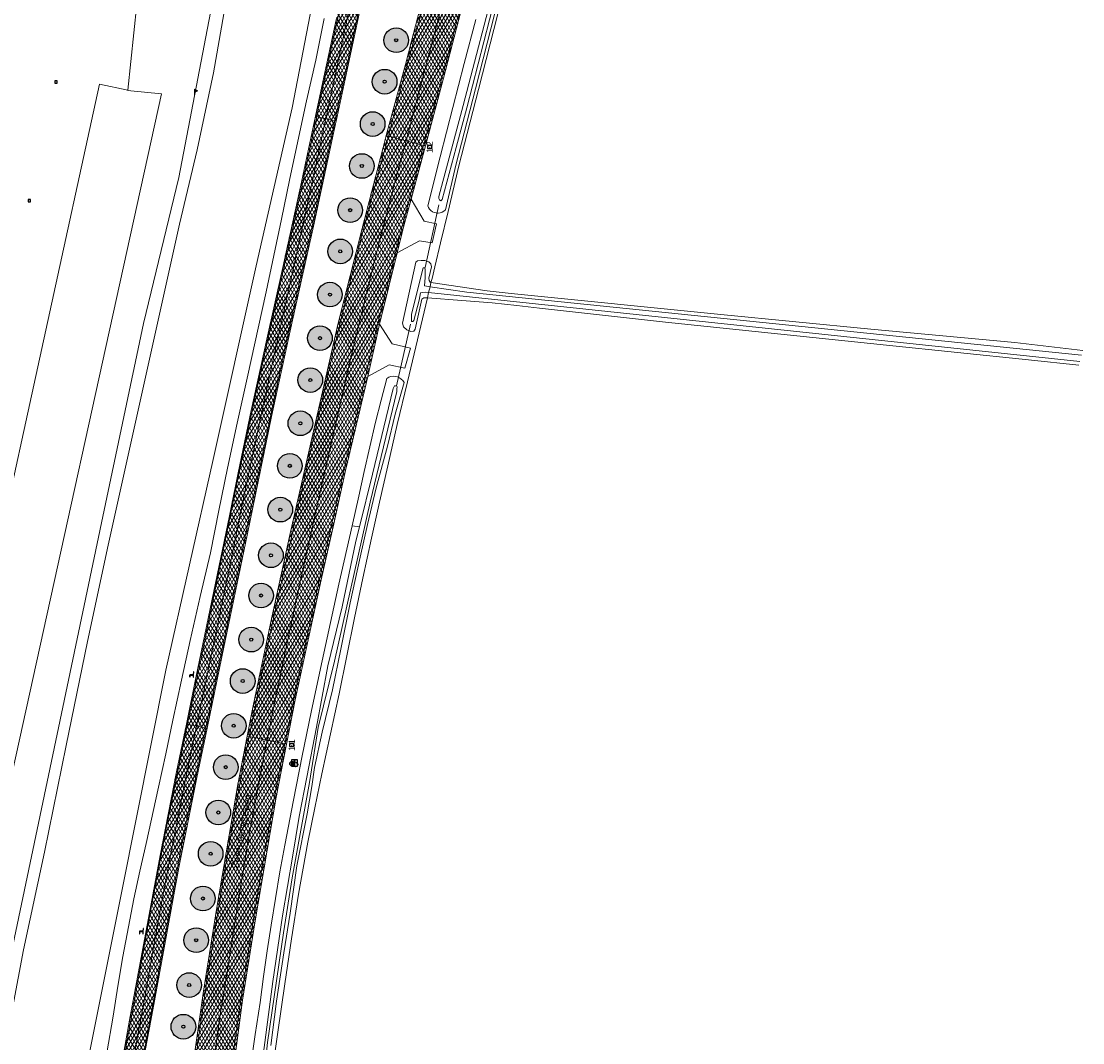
# Model space of a CAD drawing. Header units: metres. Extents: x 101608 to 104514, y 400798 to 405846.
# Tile 7 of 112: x 104318 to 104490, y 401028 to 401194. Entities that reach past the tile are written whole.
import ezdxf
from ezdxf.enums import TextEntityAlignment as Align

# ---------------------------------------------------------------- set-up
doc = ezdxf.new("R2010")
doc.units = ezdxf.units.M
for name, color, linetype, lineweight in [('B-WE-GR-BEPLANTING_CULTUUR_BOSPLANTSOEN-GV', 90, 'Continuous', 18), ('B-WE-GR-BOOM-A', 63, 'Continuous', 25), ('B-WE-GR-BOOM-S', 90, 'Continuous', 25), ('B-WE-GR-BOUWLAND-GV', 80, 'Continuous', 13), ('B-WE-GR-GRAS-GV', 60, 'Continuous', 13), ('B-WE-IE-MEUBILAIR_WEGMEUBILAIR-S', 7, 'Continuous', 25), ('B-WE-IE-MEUBILAIR_WEGMEUBILAIR_PAAL-S', 7, 'Continuous', 25), ('B-WE-IE-MEUBILAIR_WEGMEUBILAIR_VERKEERSBORD-S', 7, 'Continuous', 25), ('B-WE-IE-TERREINAFSCHEIDING_KUNSTMATIG_HEKWERK-G', 20, 'IE-TERREINAFSCHEIDING-KUNSTMATIG', 18), ('B-WE-KW-KUNSTWERK_DUIKER-G', 170, 'Continuous', 18), ('B-WE-OG-TERREIN_CULTUURSCHEIDING-GV', 7, 'Continuous', 18), ('B-WE-OG-TOPOGRAFIE-T18', 7, 'Continuous', 18), ('B-WE-OG-WATER_GREPPEL-GV', 160, 'Continuous', 18), ('B-WE-OG-WATER_SLOOT-GV', 120, 'Continuous', 18), ('B-WE-VH-GESLOTENVERHARDING_ASFALT-A-500', 12, 'Continuous', 18), ('B-WE-VH-KANTVERHARDING-G', 60, 'Continuous', 18), ('B-WE-VH-VERHARDING_ASFALT-GV', 252, 'Continuous', 18), ('B-WE-VH-VERHARDING_BETONSTRAATSTEEN-GV', 252, 'Continuous', 18), ('B-WE-VW-MARKERING_PICTOGRAM-G', 7, 'Continuous', 18)]:
    doc.layers.add(name, color=color, linetype=linetype, lineweight=lineweight)
doc.layers.add('Label_Puntobject', color=255, linetype='Continuous')
doc.styles.add('NLCS-ISO', font='NLCS-ISO.ttf')
doc.styles.add('NLCS-ISO-ANNOTATIVE-T25', font='NLCS-ISO.ttf', dxfattribs={"height": 2.5})
doc.linetypes.add('IE-TERREINAFSCHEIDING-KUNSTMATIG', pattern='A,4,[82,NLCS.SHX,S=0.75,R=90,X=0,Y=0],4,-2', length=10)
pattern_1 = [(60, (0, 0), (-0.4330127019, 0.25), []), (120, (0, 0), (-0.4330127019, -0.25), [])]

# ---------------------------------------------------------------- blocks, each defined once
blk = doc.blocks.new('SIE-WEG_VERKEERSBORD_INFORMATIE-SO')
at = {"linetype": 'ByBlock', "lineweight": -2}
h = blk.add_hatch(color=0, dxfattribs=at)
h.dxf.hatch_style = 1
h.paths.add_polyline_path([(0.32, 0.49), (-0.82, 0.49), (-0.82, 0.19), (-0.32, 0.19), (-0.32, -1.62), (0.32, -1.62)])
h = blk.add_hatch(color=0, dxfattribs=at)
h.dxf.hatch_style = 1
edge = h.paths.add_edge_path()
edge.add_arc((0, 1.25), 0.373, 0, 360)
at = {"color": 0, "linetype": 'ByBlock', "lineweight": -2}
for points in [[(-2, -2), (2, -2), (2, 2), (-2, 2)], [(0.32, 0.49), (-0.82, 0.49), (-0.82, 0.19), (-0.32, 0.19), (-0.32, -1.62), (0.32, -1.62)]]:
    blk.add_lwpolyline(points, close=True, dxfattribs=at)
blk.add_circle((0, 1.25), 0.373, dxfattribs=at)
blk = doc.blocks.new('SIE-WEG_PAAL_VLAGGENMAST-SO')
at = {"linetype": 'ByBlock', "lineweight": 18}
h = blk.add_hatch(color=0, dxfattribs=at)
h.dxf.hatch_style = 1
h.paths.add_polyline_path([(0, 2), (2, 1), (0, 0)])
at = {"color": 0, "linetype": 'ByBlock', "lineweight": 18}
blk.add_lwpolyline([(0, 2), (0, -2)], dxfattribs=at)
blk.add_lwpolyline([(0, 2), (2, 1), (0, 0)], close=True, dxfattribs=at)
blk = doc.blocks.new('SIE-WEG_PAAL_HECTOMETERPAAL-SO')
at = {"color": 0, "linetype": 'ByBlock', "lineweight": -2}
blk.add_lwpolyline([(-1.44375, -0.94375), (1.44375, -0.94375), (1.44375, 0.94375), (-1.44375, 0.94375)], close=True, dxfattribs=at)
at = {"color": 0, "linetype": 'ByBlock', "lineweight": -2, "style": 'NLCS-ISO'}
blk.add_text('hm', height=1.5, dxfattribs=at).set_placement((0, 0), align=Align.MIDDLE_CENTER)
at = {"style": 'NLCS-ISO'}
blk.add_attdef('WAARDE', (2.13125, -1.69375), '', height=1.5, dxfattribs=at)
blk = doc.blocks.new('SIE-WEG_PAAL_VERKEERSBORD-SO')
at = {"color": 0, "linetype": 'ByBlock', "lineweight": -2}
blk.add_circle((0, 0), 1.5, dxfattribs=at)
at = {"color": 0, "linetype": 'ByBlock', "lineweight": -2, "style": 'NLCS-ISO'}
blk.add_text('vb', height=1.5, dxfattribs=at).set_placement((0, 0.13), align=Align.MIDDLE_CENTER)
blk = doc.blocks.new('SIE-WEG_SPEELTOESTEL-SO')
at = {"flags": 128}
blk.add_lwpolyline([(-0.75, -0.75), (0.75, -0.75), (0.75, 0.75), (-0.75, 0.75)], close=True, dxfattribs=at)
at = {"style": 'NLCS-ISO'}
blk.add_text('SPT', height=0.45, dxfattribs=at).set_placement((0, 0), align=Align.MIDDLE_CENTER)
blk = doc.blocks.new('SIE-WEG_ZITBANK-SO')
at = {"color": 0, "linetype": 'ByBlock', "lineweight": -2}
blk.add_lwpolyline([(-0.91, -1.63), (-0.91, -0.2), (1.09, -0.2), (1.09, -1.63), (1.29, -1.63), (1.29, -0.21), (1.54, 1.78), (1.33, 1.78), (1.11, 0), (-1.11, 0), (-1.11, -1.63)], close=True, dxfattribs=at)
blk = doc.blocks.new('SGR-BOOM_01-SO')
at = {"layer": 'B-WE-GR-BOOM-A'}
h = blk.add_hatch(color=256, dxfattribs=at)
h.dxf.hatch_style = 1
edge = h.paths.add_edge_path()
edge.add_arc((0, 0), 2, 0, 360)
at = {"color": 0, "linetype": 'ByBlock', "lineweight": -2}
for radius in [2, 0.25]:
    blk.add_circle((0, 0), radius, dxfattribs=at)

msp = doc.modelspace()

# ---------------------------------------------------------------- hatches: boundary and pattern name
at = {"layer": 'B-WE-VH-GESLOTENVERHARDING_ASFALT-A-500'}
h = msp.add_hatch(dxfattribs=at)
h.set_pattern_fill('AVH-ASFALT-SOD', color=256, scale=0.5, pattern_type=2)
h.set_pattern_definition(pattern_1)
h.paths.add_polyline_path([(104388.891, 401272.464), (104388.657, 401272.509), (104387.28, 401272.77), (104385.805, 401273.05), (104385.602, 401273.088), (104385.393, 401271.785), (104382.688, 401258.014), (104379.093, 401240.565), (104375.69, 401224.436), (104372.434, 401208.808), (104369.505, 401195.121), (104369.208, 401193.73), (104366.1, 401179.152), (104365.871, 401178.083), (104366.057, 401178.04), (104367.532, 401177.701), (104369.015, 401177.359), (104369.214, 401177.314), (104372.612, 401193.216), (104372.67, 401193.49), (104376.789, 401213.08), (104380.677, 401231.796), (104383.724, 401246.342), (104386.937, 401261.827), (104388.403, 401269.562)])
h = msp.add_hatch(dxfattribs=at)
h.set_pattern_fill('AVH-ASFALT-SOD', color=256, scale=0.5, pattern_type=2)
h.set_pattern_definition(pattern_1)
h.paths.add_polyline_path([(104398.947, 401272.132), (104396.007, 401272.26), (104395.722, 401272.272), (104395.44, 401266.128), (104395.004, 401259.846), (104394.514, 401254.099), (104393.84, 401249.075), (104393.326, 401245.678), (104392.614, 401240.723), (104391.755, 401235.333), (104391.039, 401231.334), (104390.225, 401226.925), (104388.995, 401221.087), (104387.642, 401214.988), (104386.014, 401208.26), (104383.772, 401199.249), (104381.447, 401190.271), (104380.461, 401186.465), (104377.351, 401174.965), (104377.685, 401174.876), (104380.557, 401174.112), (104382.056, 401179.743), (104385.506, 401192.768), (104389.073, 401206.934), (104390.61, 401213.342), (104391.97, 401219.232), (104393.375, 401225.809), (104394.509, 401231.651), (104395.438, 401237.293), (104396.319, 401243.012), (104397.024, 401248.432), (104397.558, 401253.113), (104397.953, 401257.217), (104398.403, 401262.739), (104398.811, 401268.994)])
h = msp.add_hatch(dxfattribs=at)
h.set_pattern_fill('AVH-ASFALT-SOD', color=256, scale=0.5, pattern_type=2)
h.set_pattern_definition(pattern_1)
h.paths.add_polyline_path([(104402.233, 401271.989), (104401.899, 401272.003), (104398.947, 401272.132), (104398.811, 401268.994), (104398.403, 401262.739), (104397.953, 401257.217), (104397.558, 401253.113), (104397.024, 401248.432), (104396.319, 401243.012), (104395.438, 401237.293), (104394.509, 401231.651), (104393.375, 401225.809), (104391.97, 401219.232), (104390.61, 401213.342), (104389.073, 401206.934), (104385.506, 401192.768), (104382.056, 401179.743), (104380.557, 401174.112), (104383.409, 401173.353), (104383.695, 401173.276), (104386.638, 401184.28), (104389.79, 401196.323), (104392.912, 401208.744), (104394.31, 401214.662), (104395.659, 401220.854), (104396.878, 401226.818), (104397.541, 401230.483), (104398.36, 401235.222), (104399.159, 401240.102), (104399.892, 401245.011), (104400.648, 401250.988), (104401.182, 401256.441), (104401.56, 401260.783), (104401.962, 401266.547), (104402.19, 401270.765)])
h = msp.add_hatch(dxfattribs=at)
h.set_pattern_fill('AVH-ASFALT-SOD', color=256, scale=0.5, pattern_type=2)
h.set_pattern_definition(pattern_1)
h.paths.add_polyline_path([(104369.214, 401177.314), (104369.015, 401177.359), (104367.532, 401177.701), (104366.057, 401178.04), (104365.871, 401178.083), (104363.435, 401166.664), (104360.433, 401153.088), (104357.98, 401141.921), (104355.451, 401130.373), (104353.306, 401120.255), (104351.892, 401113.244), (104349.918, 401103.621), (104346.469, 401086.978), (104344.909, 401079.478), (104345.086, 401079.443), (104346.565, 401079.147), (104348.065, 401078.847), (104348.263, 401078.808), (104350.684, 401090.395), (104354.839, 401110.401), (104358.701, 401129.368), (104362.138, 401145.001), (104365.532, 401160.268), (104369.115, 401176.854)])
h = msp.add_hatch(dxfattribs=at)
h.set_pattern_fill('AVH-ASFALT-SOD', color=256, scale=0.5, pattern_type=2)
h.set_pattern_definition(pattern_1)
h.paths.add_polyline_path([(104380.557, 401174.112), (104377.685, 401174.876), (104377.351, 401174.965), (104376.771, 401172.824), (104373.411, 401159.866), (104369.567, 401144.502), (104361.855, 401110.866), (104358.717, 401096.551), (104355.753, 401082.459), (104354.787, 401077.504), (104355.094, 401077.442), (104358.005, 401076.86), (104359.056, 401082.118), (104361.095, 401091.923), (104363.358, 401102.544), (104366.553, 401116.823), (104371.258, 401137.537), (104374.036, 401148.968), (104376.408, 401158.459), (104379.088, 401168.593)])
h = msp.add_hatch(dxfattribs=at)
h.set_pattern_fill('AVH-ASFALT-SOD', color=256, scale=0.5, pattern_type=2)
h.set_pattern_definition(pattern_1)
h.paths.add_polyline_path([(104374.374, 401135.877), (104376.24, 401144.35), (104376.289, 401144.56), (104379.122, 401155.925), (104379.949, 401159.245), (104380.217, 401160.318), (104381.371, 401164.615), (104383.166, 401171.299), (104383.695, 401173.276), (104383.409, 401173.353), (104380.557, 401174.112), (104379.088, 401168.593), (104376.408, 401158.459), (104374.036, 401148.968), (104371.258, 401137.537), (104366.553, 401116.823), (104363.358, 401102.544), (104361.095, 401091.923), (104359.056, 401082.118), (104358.005, 401076.86), (104360.871, 401076.288), (104361.149, 401076.232), (104362.545, 401083.419), (104366.779, 401102.868), (104368.819, 401111.961), (104370.755, 401120.594)])
h = msp.add_hatch(dxfattribs=at)
h.set_pattern_fill('AVH-ASFALT-SOD', color=256, scale=0.5, pattern_type=2)
h.set_pattern_definition(pattern_1)
h.paths.add_polyline_path([(104348.263, 401078.808), (104348.065, 401078.847), (104346.565, 401079.147), (104345.086, 401079.443), (104344.909, 401079.478), (104343.296, 401071.722), (104340.664, 401058.151), (104338.262, 401045.399), (104335.684, 401031.407), (104333.25, 401017.674), (104331.337, 401003.965), (104330.271, 400993.388), (104329.837, 400987.939), (104329.346, 400979.141), (104332.7, 400978.804), (104333.004, 400983.914), (104333.516, 400990.764), (104334.007, 400996.814), (104334.653, 401003.182), (104335.571, 401010.537), (104336.382, 401015.672), (104337.546, 401022.714), (104339.737, 401034.562), (104341.616, 401044.969), (104343.7, 401056.222), (104346.593, 401070.813)])
h = msp.add_hatch(dxfattribs=at)
h.set_pattern_fill('AVH-ASFALT-SOD', color=256, scale=0.5, pattern_type=2)
h.set_pattern_definition(pattern_1)
h.paths.add_polyline_path([(104358.005, 401076.86), (104355.094, 401077.442), (104354.787, 401077.504), (104353.263, 401069.695), (104349.832, 401049.717), (104347.713, 401036.146), (104346.142, 401025.139), (104344.472, 401012.536), (104343.266, 401002.689), (104342.07, 400991.836), (104340.923, 400980.25), (104340.694, 400978), (104340.936, 400977.976), (104343.987, 400977.669), (104345.017, 400988.285), (104345.972, 400997.121), (104347.589, 401010.624), (104348.667, 401019.431), (104349.391, 401024.735), (104350.362, 401031.95), (104351.56, 401039.599), (104352.92, 401048.256), (104354.84, 401059.964), (104356.939, 401071.531)])
h = msp.add_hatch(dxfattribs=at)
h.set_pattern_fill('AVH-ASFALT-SOD', color=256, scale=0.5, pattern_type=2)
h.set_pattern_definition(pattern_1)
h.paths.add_polyline_path([(104361.149, 401076.232), (104360.871, 401076.288), (104358.005, 401076.86), (104356.939, 401071.531), (104354.84, 401059.964), (104352.92, 401048.256), (104351.56, 401039.599), (104350.362, 401031.95), (104349.391, 401024.735), (104348.667, 401019.431), (104347.589, 401010.624), (104345.972, 400997.121), (104345.017, 400988.285), (104343.987, 400977.669), (104346.821, 400977.384), (104347.096, 400977.356), (104347.549, 400981.929), (104348.398, 400990.495), (104348.518, 400991.707), (104350.189, 401005.391), (104352.048, 401019.954), (104354.022, 401034.678), (104356.057, 401047.535), (104359.476, 401067.619)])

# ---------------------------------------------------------------- linework, layer by layer
at = {"layer": 'B-WE-GR-BEPLANTING_CULTUUR_BOSPLANTSOEN-GV', "flags": 128}
msp.add_lwpolyline([(104335.404, 401182.307), (104330.818, 401183.309), (104304.657, 401063.562), (104314.347, 401061.445), (104340.855, 401181.705), (104335.896, 401182.2), (104335.398, 401182.25)], close=True, dxfattribs=at)
at = {"layer": 'B-WE-GR-BOUWLAND-GV'}
msp.add_lwpolyline([(104404.286, 401229.769), (104403.734, 401227.053), (104403.087, 401224.179), (104402.378, 401221.32), (104401.61, 401218.485), (104400.154, 401212.691), (104398.667, 401206.899), (104397.065, 401200.787), (104395.433, 401194.688), (104392.318, 401182.431), (104389.105, 401170.046), (104387.387, 401162.652), (104386.158, 401157.574), (104385.206, 401153.64), (104384.769, 401151.788), (104384.606, 401151.1), (104393.742, 401149.746), (104397.589, 401149.351), (104431.615, 401145.934), (104455.968, 401143.558), (104479.34, 401141.362), (104490.372, 401140.085)], dxfattribs=at)
at = {"layer": 'B-WE-GR-GRAS-GV', "flags": 128}
msp.add_lwpolyline([(104489.729, 401137.683), (104481.541, 401138.593), (104458.506, 401140.975), (104422.665, 401144.705), (104402.206, 401146.946), (104398.541, 401147.386), (104394.554, 401147.804), (104389.631, 401148.197), (104384.015, 401148.606), (104380.788, 401135), (104379.136, 401128.073), (104377.578, 401121.355), (104376.254, 401115.487), (104374.96, 401109.612), (104373.569, 401103.163), (104372.21, 401096.707), (104370.947, 401090.553), (104369.712, 401084.388), (104368.29, 401077.9), (104366.901, 401071.411), (104365.741, 401065.86), (104364.604, 401060.309), (104363.104, 401051.867), (104361.99, 401044.606), (104360.906, 401037.334), (104359.752, 401029.475), (104358.632, 401021.609)], dxfattribs=at)
at = {"layer": 'B-WE-IE-TERREINAFSCHEIDING_KUNSTMATIG_HEKWERK-G', "flags": 128}
msp.add_lwpolyline([(104309.044, 401037.386), (104314.347, 401061.445), (104340.855, 401181.705), (104335.896, 401182.2), (104335.398, 401182.25), (104335.404, 401182.307), (104336.849, 401196.284)], dxfattribs=at)
at = {"layer": 'B-WE-KW-KUNSTWERK_DUIKER-G', "flags": 128}
for points in [[(104383.663, 401153.53), (104385.882, 401163.697)], [(104379.01, 401134.335), (104381.305, 401144.374)]]:
    msp.add_lwpolyline(points, dxfattribs=at)
at = {"layer": 'B-WE-OG-TERREIN_CULTUURSCHEIDING-GV'}
msp.add_lwpolyline([(104330.818, 401183.309), (104335.404, 401182.307), (104336.849, 401196.284), (104288.491, 401201.664), (104288.618, 401196.059), (104289.194, 401161.808), (104289.605, 401135.785), (104291.293, 401117.316), (104285.574, 401096.676), (104282.134, 401075.988), (104279.014, 401059.607), (104277.841, 401039.158), (104269.953, 401028.555), (104254.031, 401025.328), (104251.402, 401026.026), (104226.389, 401019.953)], dxfattribs=at)
at = {"layer": 'B-WE-OG-TERREIN_CULTUURSCHEIDING-GV', "flags": 128}
for points in [[(104336.849, 401196.284), (104335.404, 401182.307), (104335.398, 401182.25), (104335.896, 401182.2), (104340.855, 401181.705), (104314.347, 401061.445), (104309.044, 401037.386), (104309.31, 401037.354), (104309.908, 401037.282), (104309.11, 401030.661), (104309.052, 401028.595), (104307.355, 401005.993), (104307.921, 401005.926), (104308.295, 401003.372), (104307.643, 401002.547), (104306.588, 401000.832), (104304.787, 400998.844), (104303.664, 400998.26), (104302.973, 400997.243)], [(104331.375, 401113.138), (104337.951, 401144.46), (104343.671, 401168.152), (104348.813, 401194.953)], [(104282.569, 401031.892), (104308.717, 401037.03), (104308.977, 401037.081), (104309.044, 401037.386), (104314.347, 401061.445), (104304.657, 401063.562), (104330.818, 401183.309)], [(104309.745, 401002.566), (104310.018, 401003.242), (104310.237, 401003.938), (104316.55, 401042.532), (104331.375, 401113.138)]]:
    msp.add_lwpolyline(points, dxfattribs=at)
at = {"layer": 'B-WE-OG-WATER_GREPPEL-GV'}
for points in [[(104384.606, 401151.1), (104384.447, 401150.427), (104390.429, 401149.545), (104490.172, 401139.338)], [(104489.898, 401138.316), (104384.223, 401149.484), (104384.015, 401148.606), (104389.631, 401148.197), (104394.554, 401147.804), (104398.541, 401147.386), (104402.206, 401146.946), (104422.665, 401144.705), (104458.506, 401140.975), (104481.541, 401138.593), (104489.729, 401137.683)], [(104384.447, 401150.427), (104384.223, 401149.484), (104489.898, 401138.316)]]:
    msp.add_lwpolyline(points, dxfattribs=at)
at = {"layer": 'B-WE-OG-WATER_GREPPEL-GV', "flags": 128}
for points in [[(104490.372, 401140.085), (104479.34, 401141.362), (104455.968, 401143.558), (104431.615, 401145.934), (104397.589, 401149.351), (104393.742, 401149.746), (104384.606, 401151.1)], [(104490.172, 401139.338), (104390.429, 401149.545), (104384.447, 401150.427)]]:
    msp.add_lwpolyline(points, dxfattribs=at)
at = {"layer": 'B-WE-OG-WATER_SLOOT-GV', "flags": 128}
for points in [[(104351.002, 401194.71), (104349.29, 401185.16), (104346.65, 401172.62), (104343.8, 401160.61), (104332.22, 401108.49), (104328.88, 401092.88), (104325.38, 401075.99), (104321.87, 401058.7), (104318.48, 401042.85), (104315.87, 401029.05), (104312.456, 401006.194), (104325.958, 401005.602), (104326.055, 401007.036), (104328.302, 401021.82), (104334.446, 401052.359), (104341.587, 401088.235), (104349.244, 401122.408), (104356.249, 401153.81), (104362.068, 401179.453), (104367.341, 401206.716)], [(104367.341, 401206.716), (104362.068, 401179.453), (104356.249, 401153.81), (104349.244, 401122.408), (104341.587, 401088.235), (104334.446, 401052.359), (104328.302, 401021.82), (104326.055, 401007.036), (104325.958, 401005.602), (104325.611, 401000.48), (104324.105, 400981.206), (104324.05, 400979.674), (104323.649, 400968.569), (104323.72, 400963.849), (104324.02, 400959.53), (104324.21, 400952.22), (104324.24, 400947.31), (104324.189, 400939.52)], [(104395.955, 401200.943), (104390.41, 401179.477), (104388.665, 401173.031), (104386.428, 401164.56), (104386.223, 401164.383), (104386, 401164.522), (104385.892, 401164.772), (104385.897, 401165.087), (104389.816, 401179.833), (104395.378, 401201.214)], [(104395.378, 401201.214), (104389.816, 401179.833), (104385.897, 401165.087), (104385.892, 401164.772), (104386, 401164.522), (104386.223, 401164.383), (104386.428, 401164.56), (104388.665, 401173.031), (104390.41, 401179.477), (104395.955, 401200.943)], [(104309.743, 400999.273), (104310.825, 401000.845), (104311.771, 401002.502), (104312.456, 401006.194), (104315.87, 401029.05), (104318.48, 401042.85), (104321.87, 401058.7), (104325.38, 401075.99), (104328.88, 401092.88), (104332.22, 401108.49), (104343.8, 401160.61), (104346.65, 401172.62), (104349.29, 401185.16), (104351.002, 401194.71)], [(104351.002, 401194.71), (104348.813, 401194.953), (104343.671, 401168.152), (104337.951, 401144.46), (104331.375, 401113.138), (104316.55, 401042.532), (104310.237, 401003.938), (104310.018, 401003.242), (104309.745, 401002.566)], [(104331.994, 401026.108), (104333.044, 401032.094), (104333.799, 401036.929), (104334.621, 401041.754), (104335.508, 401046.567), (104336.405, 401051.093), (104337.359, 401055.607), (104338.372, 401060.109), (104340.396, 401069.233), (104341.565, 401074.666), (104342.707, 401080.104), (104344.111, 401086.571), (104345.548, 401093.032), (104347.17, 401100.15), (104348.832, 401107.259), (104350.168, 401114.144), (104351.572, 401121.016), (104353.143, 401128.319), (104354.791, 401135.604), (104357.847, 401149.605), (104360.371, 401161.381), (104361.659, 401167.717), (104362.99, 401174.043), (104364.421, 401180.615), (104365.898, 401187.177), (104367.252, 401193.97)], [(104391.855, 401193.771), (104389.988, 401186.638), (104388.142, 401179.499), (104386.107, 401171.53), (104384.099, 401163.556), (104384.218, 401163.27), (104384.388, 401163.01), (104384.603, 401162.786), (104384.856, 401162.606), (104385.137, 401162.475), (104385.454, 401162.396), (104385.68, 401162.384), (104385.78, 401162.379), (104386.103, 401162.426), (104386.411, 401162.535), (104386.692, 401162.701), (104386.936, 401162.919), (104388.619, 401170.165), (104391.834, 401182.555), (104394.949, 401194.814)], [(104358.605, 401027.303), (104359.54, 401034.511), (104360.748, 401042.329), (104361.744, 401048.766), (104362.858, 401056.475), (104364.53, 401064.901), (104365.271, 401069.343), (104365.717, 401072.428), (104366.924, 401078.166), (104368.635, 401085.019), (104369.971, 401091.614), (104371.515, 401099.154), (104373.112, 401106.527), (104374.307, 401111.876), (104375.71, 401117.801), (104377.521, 401124.589), (104378.809, 401129.78), (104380.249, 401134.898), (104380.043, 401135.193), (104379.788, 401135.445), (104379.491, 401135.648), (104379.298, 401135.734), (104379.163, 401135.794), (104378.811, 401135.879), (104378.449, 401135.898), (104378.09, 401135.852), (104377.745, 401135.741), (104377.426, 401135.569), (104376.508, 401132.019), (104375.622, 401128.461), (104374.666, 401124.458), (104373.75, 401120.446), (104372.875, 401116.425), (104371.796, 401111.613), (104372.993, 401111.473), (104375.116, 401120.022), (104378.459, 401133.945), (104378.669, 401134.369), (104378.871, 401134.365), (104379.072, 401134.294), (104379.093, 401134.204), (104379.087, 401133.844), (104379.058, 401133.439), (104374.725, 401115.503), (104368.93, 401089.691), (104366.303, 401078.913), (104364.882, 401070.017), (104362.098, 401054.509), (104360.664, 401045.597), (104358.089, 401027.789), (104356.834, 401016.149)], [(104356.834, 401016.149), (104358.089, 401027.789), (104360.664, 401045.597), (104362.098, 401054.509), (104364.882, 401070.017), (104366.303, 401078.913), (104368.93, 401089.691), (104374.725, 401115.503), (104379.058, 401133.439), (104379.087, 401133.844), (104379.093, 401134.204), (104379.072, 401134.294), (104378.871, 401134.365), (104378.669, 401134.369), (104378.459, 401133.945), (104375.116, 401120.022), (104372.993, 401111.473), (104372.41, 401109.127), (104370.204, 401098.471), (104367.882, 401088.944), (104366.001, 401078.958), (104364.469, 401070.857), (104363.212, 401064.463), (104362.133, 401057.863), (104360.53, 401048.345), (104358.932, 401037.68), (104357.356, 401025.753)], [(104357.356, 401025.753), (104358.932, 401037.68), (104360.53, 401048.345), (104362.133, 401057.863), (104363.212, 401064.463), (104364.469, 401070.857), (104366.001, 401078.958), (104367.882, 401088.944), (104370.204, 401098.471), (104372.41, 401109.127), (104372.993, 401111.473), (104371.796, 401111.613), (104369.673, 401102.146), (104366.664, 401088.47), (104365.164, 401081.411), (104363.71, 401074.343), (104362.271, 401067.101), (104360.88, 401059.849), (104360.103, 401055.517), (104359.364, 401051.179), (104358.664, 401046.834), (104358.029, 401042.668), (104357.43, 401038.497), (104356.866, 401034.321), (104356.061, 401029.093), (104355.31, 401023.857)]]:
    msp.add_lwpolyline(points, dxfattribs=at)
for points in [[(104384.015, 401148.606), (104384.223, 401149.484), (104383.653, 401149.547), (104382.886, 401149.448), (104382.708, 401148.257), (104381.819, 401144.941), (104381.636, 401144.786), (104381.524, 401144.788), (104381.434, 401144.79), (104381.417, 401145.15), (104381.453, 401145.937), (104383.266, 401153.313), (104383.337, 401153.514), (104383.585, 401153.51), (104383.67, 401153.216), (104383.663, 401152.788), (104383.648, 401151.911), (104383.535, 401150.562), (104384.447, 401150.427), (104384.606, 401151.1), (104384.455, 401151.192), (104384.302, 401151.438), (104384.264, 401151.822), (104384.691, 401153.635), (104384.566, 401154.128), (104384.282, 401154.467), (104383.608, 401154.682), (104383, 401154.708), (104382.442, 401154.626), (104382.153, 401154.393), (104379.984, 401144.502), (104380.146, 401143.93), (104380.685, 401143.432), (104381.327, 401143.146), (104381.831, 401143.241), (104382.062, 401143.548), (104383.103, 401148.427), (104383.464, 401148.609)], [(104384.223, 401149.484), (104384.447, 401150.427), (104383.535, 401150.562), (104383.648, 401151.911), (104383.663, 401152.788), (104383.67, 401153.216), (104383.585, 401153.51), (104383.337, 401153.514), (104383.266, 401153.313), (104381.453, 401145.937), (104381.417, 401145.15), (104381.434, 401144.79), (104381.524, 401144.788), (104381.636, 401144.786), (104381.819, 401144.941), (104382.708, 401148.257), (104382.886, 401149.448), (104383.653, 401149.547)]]:
    msp.add_lwpolyline(points, close=True, dxfattribs=at)
at = {"layer": 'B-WE-VH-KANTVERHARDING-G', "flags": 128}
for points in [[(104369.208, 401193.73), (104366.1, 401179.152), (104365.871, 401178.083), (104366.057, 401178.04), (104367.532, 401177.701), (104369.015, 401177.359), (104369.214, 401177.314), (104372.612, 401193.216), (104372.67, 401193.49), (104376.789, 401213.08)], [(104383.772, 401199.249), (104381.447, 401190.271), (104380.461, 401186.465), (104377.351, 401174.965), (104377.685, 401174.876), (104380.557, 401174.112), (104382.056, 401179.743), (104385.506, 401192.768), (104389.073, 401206.934)], [(104389.073, 401206.934), (104385.506, 401192.768), (104382.056, 401179.743), (104380.557, 401174.112), (104383.409, 401173.353), (104383.695, 401173.276), (104386.638, 401184.28), (104389.79, 401196.323)], [(104337.546, 401022.714), (104339.737, 401034.562), (104341.616, 401044.969), (104343.7, 401056.222), (104346.593, 401070.813), (104348.263, 401078.808), (104348.065, 401078.847), (104346.565, 401079.147), (104345.086, 401079.443), (104344.909, 401079.478), (104343.296, 401071.722), (104340.664, 401058.151), (104338.262, 401045.399), (104335.684, 401031.407), (104333.25, 401017.674)]]:
    msp.add_lwpolyline(points, dxfattribs=at)
for points in [[(104369.214, 401177.314), (104369.015, 401177.359), (104367.532, 401177.701), (104366.057, 401178.04), (104365.871, 401178.083), (104363.435, 401166.664), (104360.433, 401153.088), (104357.98, 401141.921), (104355.451, 401130.373), (104353.306, 401120.255), (104351.892, 401113.244), (104349.918, 401103.621), (104346.469, 401086.978), (104344.909, 401079.478), (104345.086, 401079.443), (104346.565, 401079.147), (104348.065, 401078.847), (104348.263, 401078.808), (104350.684, 401090.395), (104354.839, 401110.401), (104358.701, 401129.368), (104362.138, 401145.001), (104365.532, 401160.268), (104369.115, 401176.854)], [(104380.557, 401174.112), (104377.685, 401174.876), (104377.351, 401174.965), (104376.771, 401172.824), (104373.411, 401159.866), (104369.567, 401144.502), (104361.855, 401110.866), (104358.717, 401096.551), (104355.753, 401082.459), (104354.787, 401077.504), (104355.094, 401077.442), (104358.005, 401076.86), (104359.056, 401082.118), (104361.095, 401091.923), (104363.358, 401102.544), (104366.553, 401116.823), (104371.258, 401137.537), (104374.036, 401148.968), (104376.408, 401158.459), (104379.088, 401168.593)], [(104374.374, 401135.877), (104376.24, 401144.35), (104376.289, 401144.56), (104379.122, 401155.925), (104379.949, 401159.245), (104380.217, 401160.318), (104381.371, 401164.615), (104383.166, 401171.299), (104383.695, 401173.276), (104383.409, 401173.353), (104380.557, 401174.112), (104379.088, 401168.593), (104376.408, 401158.459), (104374.036, 401148.968), (104371.258, 401137.537), (104366.553, 401116.823), (104363.358, 401102.544), (104361.095, 401091.923), (104359.056, 401082.118), (104358.005, 401076.86), (104360.871, 401076.288), (104361.149, 401076.232), (104362.545, 401083.419), (104366.779, 401102.868), (104368.819, 401111.961), (104370.755, 401120.594)], [(104358.005, 401076.86), (104355.094, 401077.442), (104354.787, 401077.504), (104353.263, 401069.695), (104349.832, 401049.717), (104347.713, 401036.146), (104346.142, 401025.139), (104344.472, 401012.536), (104343.266, 401002.689), (104342.07, 400991.836), (104340.923, 400980.25), (104340.694, 400978), (104340.936, 400977.976), (104343.987, 400977.669), (104345.017, 400988.285), (104345.972, 400997.121), (104347.589, 401010.624), (104348.667, 401019.431), (104349.391, 401024.735), (104350.362, 401031.95), (104351.56, 401039.599), (104352.92, 401048.256), (104354.84, 401059.964), (104356.939, 401071.531)], [(104361.149, 401076.232), (104360.871, 401076.288), (104358.005, 401076.86), (104356.939, 401071.531), (104354.84, 401059.964), (104352.92, 401048.256), (104351.56, 401039.599), (104350.362, 401031.95), (104349.391, 401024.735), (104348.667, 401019.431), (104347.589, 401010.624), (104345.972, 400997.121), (104345.017, 400988.285), (104343.987, 400977.669), (104346.821, 400977.384), (104347.096, 400977.356), (104347.549, 400981.929), (104348.398, 400990.495), (104348.518, 400991.707), (104350.189, 401005.391), (104352.048, 401019.954), (104354.022, 401034.678), (104356.057, 401047.535), (104359.476, 401067.619)]]:
    msp.add_lwpolyline(points, close=True, dxfattribs=at)
at = {"layer": 'B-WE-VH-VERHARDING_ASFALT-GV', "flags": 128}
for points in [[(104369.208, 401193.73), (104366.1, 401179.152), (104365.871, 401178.083), (104366.057, 401178.04), (104367.532, 401177.701), (104369.015, 401177.359), (104369.214, 401177.314), (104372.612, 401193.216), (104372.67, 401193.49), (104376.789, 401213.08)], [(104383.772, 401199.249), (104381.447, 401190.271), (104380.461, 401186.465), (104377.351, 401174.965), (104377.685, 401174.876), (104380.557, 401174.112), (104382.056, 401179.743), (104385.506, 401192.768), (104389.073, 401206.934)], [(104389.073, 401206.934), (104385.506, 401192.768), (104382.056, 401179.743), (104380.557, 401174.112), (104383.409, 401173.353), (104383.695, 401173.276), (104386.638, 401184.28), (104389.79, 401196.323)], [(104337.546, 401022.714), (104339.737, 401034.562), (104341.616, 401044.969), (104343.7, 401056.222), (104346.593, 401070.813), (104348.263, 401078.808), (104348.065, 401078.847), (104346.565, 401079.147), (104345.086, 401079.443), (104344.909, 401079.478), (104343.296, 401071.722), (104340.664, 401058.151), (104338.262, 401045.399), (104335.684, 401031.407), (104333.25, 401017.674)]]:
    msp.add_lwpolyline(points, dxfattribs=at)
for points in [[(104369.214, 401177.314), (104369.015, 401177.359), (104367.532, 401177.701), (104366.057, 401178.04), (104365.871, 401178.083), (104363.435, 401166.664), (104360.433, 401153.088), (104357.98, 401141.921), (104355.451, 401130.373), (104353.306, 401120.255), (104351.892, 401113.244), (104349.918, 401103.621), (104346.469, 401086.978), (104344.909, 401079.478), (104345.086, 401079.443), (104346.565, 401079.147), (104348.065, 401078.847), (104348.263, 401078.808), (104350.684, 401090.395), (104354.839, 401110.401), (104358.701, 401129.368), (104362.138, 401145.001), (104365.532, 401160.268), (104369.115, 401176.854)], [(104380.557, 401174.112), (104377.685, 401174.876), (104377.351, 401174.965), (104376.771, 401172.824), (104373.411, 401159.866), (104369.567, 401144.502), (104361.855, 401110.866), (104358.717, 401096.551), (104355.753, 401082.459), (104354.787, 401077.504), (104355.094, 401077.442), (104358.005, 401076.86), (104359.056, 401082.118), (104361.095, 401091.923), (104363.358, 401102.544), (104366.553, 401116.823), (104371.258, 401137.537), (104374.036, 401148.968), (104376.408, 401158.459), (104379.088, 401168.593)], [(104374.374, 401135.877), (104376.24, 401144.35), (104376.289, 401144.56), (104379.122, 401155.925), (104379.949, 401159.245), (104380.217, 401160.318), (104381.371, 401164.615), (104383.166, 401171.299), (104383.695, 401173.276), (104383.409, 401173.353), (104380.557, 401174.112), (104379.088, 401168.593), (104376.408, 401158.459), (104374.036, 401148.968), (104371.258, 401137.537), (104366.553, 401116.823), (104363.358, 401102.544), (104361.095, 401091.923), (104359.056, 401082.118), (104358.005, 401076.86), (104360.871, 401076.288), (104361.149, 401076.232), (104362.545, 401083.419), (104366.779, 401102.868), (104368.819, 401111.961), (104370.755, 401120.594)], [(104358.005, 401076.86), (104355.094, 401077.442), (104354.787, 401077.504), (104353.263, 401069.695), (104349.832, 401049.717), (104347.713, 401036.146), (104346.142, 401025.139), (104344.472, 401012.536), (104343.266, 401002.689), (104342.07, 400991.836), (104340.923, 400980.25), (104340.694, 400978), (104340.936, 400977.976), (104343.987, 400977.669), (104345.017, 400988.285), (104345.972, 400997.121), (104347.589, 401010.624), (104348.667, 401019.431), (104349.391, 401024.735), (104350.362, 401031.95), (104351.56, 401039.599), (104352.92, 401048.256), (104354.84, 401059.964), (104356.939, 401071.531)], [(104361.149, 401076.232), (104360.871, 401076.288), (104358.005, 401076.86), (104356.939, 401071.531), (104354.84, 401059.964), (104352.92, 401048.256), (104351.56, 401039.599), (104350.362, 401031.95), (104349.391, 401024.735), (104348.667, 401019.431), (104347.589, 401010.624), (104345.972, 400997.121), (104345.017, 400988.285), (104343.987, 400977.669), (104346.821, 400977.384), (104347.096, 400977.356), (104347.549, 400981.929), (104348.398, 400990.495), (104348.518, 400991.707), (104350.189, 401005.391), (104352.048, 401019.954), (104354.022, 401034.678), (104356.057, 401047.535), (104359.476, 401067.619)]]:
    msp.add_lwpolyline(points, close=True, dxfattribs=at)
at = {"layer": 'B-WE-VH-VERHARDING_BETONSTRAATSTEEN-GV', "flags": 128}
for points in [[(104381.371, 401164.615), (104380.217, 401160.318), (104379.949, 401159.245), (104379.122, 401155.925), (104382.759, 401157.857), (104384.795, 401157.578), (104385.485, 401160.653), (104383.488, 401161.059)], [(104376.24, 401144.35), (104374.374, 401135.877), (104377.822, 401137.756), (104380.34, 401137.211), (104381.267, 401140.459), (104378.281, 401141.16)]]:
    msp.add_lwpolyline(points, close=True, dxfattribs=at)
at = {"layer": 'B-WE-VW-MARKERING_PICTOGRAM-G', "flags": 128}
for points in [[(104367.507, 401177.585), (104367.532, 401177.701), (104368.395, 401181.729), (104370.284, 401190.538), (104371.515, 401196.409), (104372.81, 401202.258), (104374.024, 401208.066), (104375.843, 401216.653), (104377.735, 401225.74), (104380.091, 401237.311), (104381.927, 401246.237), (104383.177, 401252.056), (104384.973, 401260.74), (104386.169, 401266.737), (104386.707, 401269.613), (104387.261, 401272.64)], [(104377.685, 401174.876), (104378.602, 401178.31), (104380.373, 401184.983), (104383.256, 401195.759), (104384.944, 401202.352), (104386.52, 401208.719), (104387.773, 401213.9), (104389.004, 401219.338), (104389.959, 401223.696), (104391.026, 401228.918), (104391.805, 401233.282), (104392.778, 401239.135), (104393.648, 401244.86), (104394.205, 401249.299), (104394.927, 401256.081), (104395.384, 401261.739), (104395.708, 401266.791), (104396.007, 401272.26)], [(104401.899, 401272.003), (104401.836, 401270.614), (104401.555, 401265.07), (104401.214, 401260.559), (104400.836, 401256.221), (104400.574, 401253.439), (104400.191, 401249.99), (104399.753, 401246.472), (104399.085, 401241.687), (104398.245, 401236.093), (104397.283, 401230.735), (104396.41, 401225.991), (104395.507, 401221.459), (104394.732, 401217.977), (104393.647, 401213.211), (104392.014, 401206.401), (104389.609, 401196.786), (104387.175, 401187.292), (104384.799, 401178.53), (104383.409, 401173.353)], [(104389.073, 401206.934), (104385.506, 401192.768)], [(104374.037, 401200.667), (104371.049, 401186.76), (104369.015, 401177.359), (104367.955, 401172.463), (104365.325, 401160.245), (104362.673, 401148.529), (104360.251, 401137.402), (104358.55, 401129.353), (104356.599, 401120.134), (104354.521, 401110.165), (104352.034, 401097.885), (104349.457, 401085.604), (104348.065, 401078.847), (104346.962, 401073.493), (104344.415, 401061.173), (104342.651, 401051.656), (104341.4, 401044.914), (104339.556, 401034.547), (104337.385, 401022.728)], [(104329.481, 400979.127), (104329.698, 400982.905), (104330.068, 400988.796), (104330.464, 400993.485), (104330.86, 400998.204), (104331.518, 401003.981), (104332.428, 401010.707), (104333.481, 401017.64), (104334.406, 401023.094), (104336.471, 401034.664), (104339.114, 401049.115), (104341.688, 401062.797), (104344.386, 401076.066), (104345.086, 401079.443), (104347.358, 401090.403), (104350.289, 401104.691), (104353.19, 401118.989), (104356.146, 401132.832), (104359.456, 401147.886), (104363.028, 401163.877), (104366.057, 401178.04), (104366.323, 401179.282), (104369.606, 401194.566)], [(104385.506, 401192.768), (104382.056, 401179.743)], [(104382.056, 401179.743), (104380.557, 401174.112)], [(104346.565, 401079.147), (104347.204, 401082.191), (104349.648, 401093.97), (104352.067, 401105.655), (104353.253, 401111.533), (104354.452, 401117.417), (104356.932, 401129.128), (104358.819, 401137.855), (104360.755, 401146.688), (104362.712, 401155.452), (104364.635, 401164.205), (104366.493, 401172.849), (104367.507, 401177.585)], [(104355.094, 401077.442), (104355.911, 401081.456), (104357.227, 401088.029), (104358.92, 401096.119), (104360.443, 401102.966), (104361.672, 401108.507), (104363.225, 401115.528), (104364.73, 401122.325), (104366.395, 401129.634), (104368.52, 401138.944), (104371.162, 401149.862), (104373.083, 401157.511), (104374.827, 401164.288), (104376.75, 401171.373), (104377.685, 401174.876)], [(104383.409, 401173.353), (104382.309, 401169.257), (104379.393, 401158.123), (104375.687, 401143.361), (104371.308, 401124.385), (104368.295, 401111.094), (104365.189, 401097.035), (104362.772, 401085.659), (104360.871, 401076.288)], [(104380.557, 401174.112), (104379.088, 401168.593)], [(104379.088, 401168.593), (104376.408, 401158.459)], [(104376.408, 401158.459), (104374.036, 401148.968)], [(104374.036, 401148.968), (104371.258, 401137.537)], [(104371.258, 401137.537), (104366.553, 401116.823)], [(104366.553, 401116.823), (104363.358, 401102.544)], [(104363.358, 401102.544), (104361.095, 401091.923)], [(104361.095, 401091.923), (104359.056, 401082.118)], [(104359.056, 401082.118), (104358.005, 401076.86)], [(104330.972, 400978.978), (104331.347, 400984.814), (104331.734, 400990.77), (104332.281, 400996.743), (104332.958, 401002.754), (104333.668, 401008.577), (104335.028, 401017.627), (104336.028, 401023.316), (104337.061, 401029.305), (104338.16, 401035.149), (104340.245, 401046.953), (104342.436, 401058.726), (104344.757, 401070.532), (104346.565, 401079.147)], [(104340.936, 400977.976), (104341.622, 400985.115), (104342.226, 400990.83), (104342.925, 400997.376), (104343.622, 401003.234), (104344.506, 401010.592), (104345.483, 401018.278), (104346.429, 401025.42), (104347.378, 401031.893), (104348.416, 401038.911), (104349.993, 401048.858), (104351.031, 401055.202), (104352.055, 401061.18), (104353.309, 401068.239), (104354.521, 401074.63), (104355.094, 401077.442)], [(104358.005, 401076.86), (104356.939, 401071.531)], [(104360.871, 401076.288), (104360.82, 401076.037), (104359.228, 401067.746), (104357.523, 401058.308), (104355.815, 401047.885), (104353.607, 401033.664), (104351.593, 401019.342), (104349.825, 401005.203), (104348.215, 400990.876), (104346.982, 400979.089), (104346.821, 400977.384)], [(104356.939, 401071.531), (104354.84, 401059.964)], [(104354.84, 401059.964), (104352.92, 401048.256)], [(104352.92, 401048.256), (104351.56, 401039.599)], [(104351.56, 401039.599), (104350.362, 401031.95)], [(104350.362, 401031.95), (104349.391, 401024.735)]]:
    msp.add_lwpolyline(points, dxfattribs=at)

# ---------------------------------------------------------------- block references
at = {"layer": 'B-WE-GR-BOOM-S'}
for p in [(104378.96, 401190.426), (104377.085, 401183.703), (104375.142, 401176.825), (104373.386, 401170.022), (104371.49, 401162.851), (104369.879, 401156.166), (104368.203, 401149.163), (104366.59, 401142.086), (104365.015, 401135.282), (104363.414, 401128.274), (104361.704, 401121.375), (104360.15, 401114.264), (104358.634, 401106.86), (104357.035, 401100.334), (104355.431, 401093.179), (104354.048, 401086.45), (104352.597, 401079.198), (104351.301, 401072.476), (104350.089, 401065.13), (104348.853, 401058.427), (104347.589, 401051.165), (104346.502, 401044.404), (104345.365, 401037.126), (104344.421, 401030.375)]:
    msp.add_blockref('SGR-BOOM_01-SO', p, dxfattribs=at)
at = {"layer": 'B-WE-IE-MEUBILAIR_WEGMEUBILAIR-S', "xscale": 0.25, "yscale": 0.25, "zscale": 0.25}
for name, p in [('SIE-WEG_SPEELTOESTEL-SO', (104323.777, 401183.654)), ('SIE-WEG_PAAL_VLAGGENMAST-SO', (104346.249, 401181.966)), ('SIE-WEG_SPEELTOESTEL-SO', (104319.423, 401164.392)), ('SIE-WEG_ZITBANK-SO', (104345.722, 401087.48)), ('SIE-WEG_PAAL_VERKEERSBORD-SO', (104362.056, 401073.052)), ('SIE-WEG_PAAL_VERKEERSBORD-SO', (104362.596, 401072.915)), ('SIE-WEG_ZITBANK-SO', (104337.572, 401045.853))]:
    msp.add_blockref(name, p, dxfattribs=at)
at = {"layer": 'B-WE-IE-MEUBILAIR_WEGMEUBILAIR_PAAL-S', "xscale": 0.25, "yscale": 0.25, "zscale": 0.25}
for p in [(104384.392, 401173.091), (104362.014, 401076.059)]:
    msp.add_blockref('SIE-WEG_PAAL_HECTOMETERPAAL-SO', p, dxfattribs=at)
at = {"layer": 'B-WE-IE-MEUBILAIR_WEGMEUBILAIR_VERKEERSBORD-S', "xscale": 0.25, "yscale": 0.25, "zscale": 0.25}
msp.add_blockref('SIE-WEG_VERKEERSBORD_INFORMATIE-SO', (104362.454, 401073.154), dxfattribs=at)

# ---------------------------------------------------------------- texts
at = {"layer": 'B-WE-OG-TOPOGRAFIE-T18', "style": 'NLCS-ISO-ANNOTATIVE-T25'}
msp.add_text('Zevenbergseweg', height=1.25, rotation=79.7, dxfattribs=at).set_placement((104354, 401062.086), align=Align.MIDDLE)
at = {"layer": 'Label_Puntobject', "lineweight": 25}
for s, p in [('1.2', (104384.392, 401173.091, 1.264)), ('1.1', (104362.014, 401076.059, 1.285))]:
    msp.add_text(s, height=1, rotation=90, dxfattribs=at).set_placement(p, align=Align.MIDDLE)

doc.saveas('drawing.dxf')
